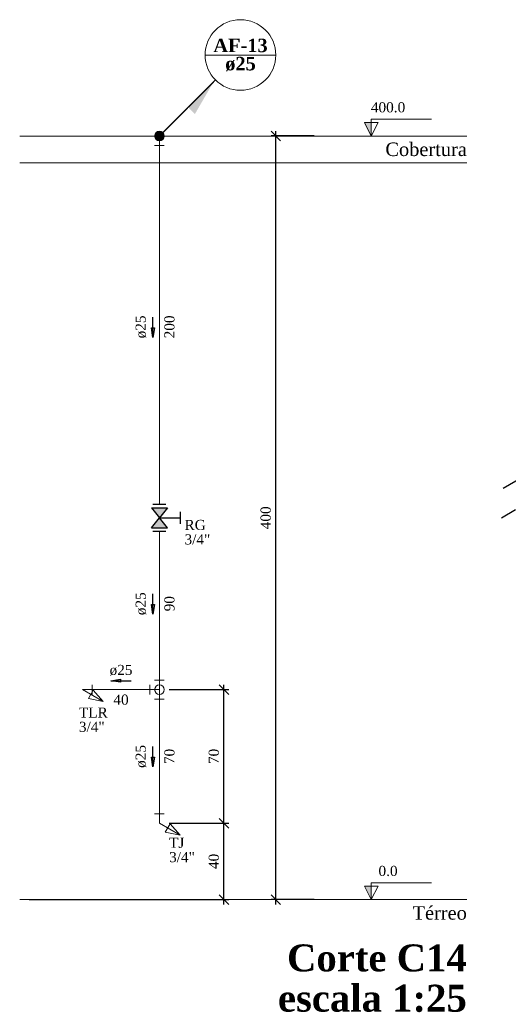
# Model space of a CAD drawing. Header units: millimetres. Extents: x 335 to 91625, y -1 to 84.
# Tile 5 of 62: x 357 to 367, y 28 to 49. Entities that reach past the tile are written whole.
import ezdxf

# ---------------------------------------------------------------- set-up
doc = ezdxf.new("R2010")
doc.units = ezdxf.units.MM
doc.header["$MEASUREMENT"] = 0
for name, color, linetype, lineweight in [('AF-Colunas', 7, 'Continuous', 20), ('AF-Conexões detalhe', 7, 'Continuous', 20), ('AF-Indicação coluna', 5, 'Continuous', 20), ('AF-Sentido tubo', 7, 'Continuous', 20), ('AF-Textos coluna', 7, 'Continuous', 20), ('AF-Textos conexão', 7, 'Continuous', 20), ('AF-Textos tubo', 7, 'Continuous', 20), ('AF-Tubos detalhe', 5, 'Continuous', 20), ('DI-Cotas', 7, 'Continuous', 20), ('DI-Eixos', 7, 'Continuous', 20), ('DI-Níveis', 7, 'Continuous', 20), ('DI-Textos', 7, 'Continuous', 20), ('DI-Títulos', 3, 'Continuous', 30), ('Simbolos', 1, 'Continuous', 30)]:
    doc.layers.add(name, color=color, linetype=linetype, lineweight=lineweight)
doc.styles.add('TimesNewRoman', font='times.ttf')
doc.styles.add('TimesNewRomanN', font='timesbd.ttf')
doc.dimstyles.get("Standard").update_dxf_attribs({"dimtxt": 0.18, "dimasz": 0.18, "dimexe": 0.18, "dimexo": 0.0625, "dimgap": 0.09, "dimtad": 0, "dimtih": 1, "dimtoh": 1, "dimdec": 4, "dimzin": 0, "dimdsep": 46, "dimtxsty": 'Standard', "dimcen": 0.09, "dimadec": 0, "dimazin": 0, "dimtfac": 1, "dimtdec": 4, "dimtofl": 0, "dimtmove": 0, "dimatfit": 3, "dimfxl": 0, "dimtolj": 1, "dimtzin": 0, "dimarcsym": 0})
doc.dimstyles.new('UM_25.000000', dxfattribs={"dimtxt": 0.18, "dimasz": 0.2, "dimexe": 0.1, "dimexo": 0.2, "dimgap": 0, "dimtad": 1, "dimtih": 1, "dimtoh": 1, "dimdec": 1, "dimlfac": 25, "dimzin": 0, "dimdsep": 46, "dimtxsty": 'Standard', "dimblk": 'CLOSED', "dimblk1": 'CLOSED', "dimblk2": 'CLOSED', "dimcen": 0.09, "dimdle": 0.1, "dimadec": 1, "dimazin": 2, "dimtfac": 1, "dimtdec": 4, "dimtofl": 0, "dimtmove": 0, "dimatfit": 3, "dimldrblk": 'CLOSED', "dimfxl": 0, "dimtolj": 1, "dimarcsym": 0})

# ---------------------------------------------------------------- blocks, each defined once
blk = doc.blocks.new('_OBLIQUE')
at = {"color": 0, "linetype": 'ByBlock', "lineweight": -2}
blk.add_line((-0.5, -0.5), (0.5, 0.5), dxfattribs=at)
blk = doc.blocks.new('*D20')
at = {"layer": 'Defpoints', "color": 0}
for p in [(361.917, 46.532), (362.917, 46.532), (362.917, 30.532)]:
    blk.add_point(p, dxfattribs=at)
at = {"layer": 'DI-Cotas', "color": 0, "linetype": 'Continuous', "lineweight": -2}
for p, q in [((361.917, 30.432), (361.917, 46.632)), ((362.717, 46.532), (361.817, 46.532)), ((362.717, 30.532), (361.817, 30.532))]:
    blk.add_line(p, q, dxfattribs=at)
at = {"layer": 'DI-Cotas', "color": 0, "lineweight": -2, "xscale": 0.2, "yscale": 0.2, "zscale": 0.2}
for p, rotation in [((361.917, 46.532), 90), ((361.917, 30.532), 270)]:
    blk.add_blockref('_OBLIQUE', p, dxfattribs=dict(at, rotation=rotation))
at = {"layer": 'DI-Cotas', "color": 7, "insert": (361.705, 38.532), "char_height": 0.2118, "attachment_point": 5, "rotation": 90, "style": 'TimesNewRoman'}
blk.add_mtext('\\A1;400', dxfattribs=at)
blk = doc.blocks.new('*D21')
at = {"color": 0, "lineweight": -2}
for p, q in [((360.83, 30.432), (360.83, 32.232)), ((359.68, 32.132), (360.93, 32.132)), ((356.753, 30.532), (360.93, 30.532))]:
    blk.add_line(p, q, dxfattribs=at)
at = {"layer": 'Defpoints', "color": 0}
for p in [(359.48, 32.132), (360.83, 32.132), (356.553, 30.532)]:
    blk.add_point(p, dxfattribs=at)
at = {"color": 0, "lineweight": -2, "xscale": 0.2, "yscale": 0.2, "zscale": 0.2}
for p, rotation in [((360.83, 32.132), 90), ((360.83, 30.532), 270)]:
    blk.add_blockref('_OBLIQUE', p, dxfattribs=dict(at, rotation=rotation))
at = {"color": 7, "insert": (360.618, 31.332), "char_height": 0.2118, "attachment_point": 5, "rotation": 90, "style": 'TimesNewRoman'}
blk.add_mtext('\\A1;40', dxfattribs=at)
blk = doc.blocks.new('*D22')
at = {"color": 0, "lineweight": -2}
for p, q in [((359.68, 34.932), (360.93, 34.932)), ((360.83, 32.032), (360.83, 35.032)), ((359.68, 32.132), (360.93, 32.132))]:
    blk.add_line(p, q, dxfattribs=at)
at = {"layer": 'Defpoints', "color": 0}
for p in [(359.48, 34.932), (360.83, 34.932), (359.48, 32.132)]:
    blk.add_point(p, dxfattribs=at)
at = {"color": 0, "lineweight": -2, "xscale": 0.2, "yscale": 0.2, "zscale": 0.2}
for p, rotation in [((360.83, 34.932), 90), ((360.83, 32.132), 270)]:
    blk.add_blockref('_OBLIQUE', p, dxfattribs=dict(at, rotation=rotation))
at = {"color": 7, "insert": (360.618, 33.532), "char_height": 0.2118, "attachment_point": 5, "rotation": 90, "style": 'TimesNewRoman'}
blk.add_mtext('\\A1;70', dxfattribs=at)

msp = doc.modelspace()

# ---------------------------------------------------------------- hatches: boundary and pattern name
at = {"layer": 'AF-Colunas', "linetype": 'Continuous'}
msp.add_hatch(color=256, dxfattribs=at).paths.add_polyline_path([(360.0808, 47.1327), (360.2222, 46.9913), (360.6111, 47.6631), (360.0808, 47.1327)])
at = {"layer": 'DI-Níveis', "linetype": 'Continuous'}
for points in [[(363.9169, 46.5317), (363.9169, 46.8117), (363.7769, 46.8117), (363.9169, 46.5317)], [(363.9169, 30.5317), (363.9169, 30.8117), (363.7769, 30.8117), (363.9169, 30.5317)]]:
    msp.add_hatch(color=256, dxfattribs=at).paths.add_polyline_path(points)
at = {"layer": 'Simbolos', "linetype": 'Continuous'}
for points in [[(359.3118, 38.7417), (359.6478, 38.7417), (359.4808, 38.5317)], [(359.4808, 38.5317), (359.3118, 38.3217), (359.6478, 38.3217)]]:
    msp.add_hatch(color=256, dxfattribs=at).paths.add_polyline_path(points)

# ---------------------------------------------------------------- linework, layer by layer
at = {"color": 7}
for p, q in [((366.678, 39.1537), (367.761, 39.7787)), ((366.6407, 38.5317), (366.9377, 38.7037))]:
    msp.add_line(p, q, dxfattribs=at)
at = {"layer": 'AF-Colunas', "linetype": 'Continuous'}
for p, q in [((359.5505, 46.6024), (360.6111, 47.6631)), ((359.4798, 46.5317), (359.4798, 46.3317)), ((359.3798, 46.3317), (359.5798, 46.3317))]:
    msp.add_line(p, q, dxfattribs=at)
at = {"layer": 'AF-Colunas', "linetype": 'Continuous', "const_width": 0.1}
msp.add_lwpolyline([(359.5298, 46.5317, 1), (359.4298, 46.5317, 1)], format="xyb", close=True, dxfattribs=at)
at = {"layer": 'AF-Colunas', "linetype": 'Continuous'}
msp.add_circle((359.4798, 46.5317), 0.1, dxfattribs=at)
at = {"layer": 'AF-Conexões detalhe', "linetype": 'Continuous'}
for p, q in [((359.3798, 35.1317), (359.5798, 35.1317)), ((359.4798, 34.9317), (359.4798, 35.1317)), ((357.8711, 34.9317), (358.0711, 34.9317)), ((357.8711, 34.9317), (358.3041, 34.6817)), ((358.0943, 34.9183), (357.9943, 34.7451)), ((358.0711, 35.0317), (358.0711, 34.8317)), ((358.0943, 34.9183), (358.3041, 34.6817)), ((359.2799, 35.0317), (359.2799, 34.8317)), ((359.4799, 34.9317), (359.2799, 34.9317)), ((359.4798, 34.9317), (359.4798, 34.7317)), ((357.9943, 34.7451), (358.3041, 34.6817)), ((359.3798, 34.7317), (359.5798, 34.7317)), ((359.3798, 32.3317), (359.5798, 32.3317)), ((359.4798, 32.1317), (359.4798, 32.3317)), ((359.4798, 32.1317), (359.9128, 31.8817)), ((359.703, 32.1183), (359.603, 31.9451)), ((359.703, 32.1183), (359.9128, 31.8817)), ((359.603, 31.9451), (359.9128, 31.8817))]:
    msp.add_line(p, q, dxfattribs=at)
for centre in [(359.4798, 34.9317), (359.4799, 34.9317)]:
    msp.add_circle(centre, 0.1, dxfattribs=at)
at = {"layer": 'AF-Indicação coluna'}
for p, q in [((360.4368, 48.2288), (361.9169, 48.2288)), ((359.4798, 46.5317), (360.6536, 47.7055))]:
    msp.add_line(p, q, dxfattribs=at)
msp.add_circle((361.1768, 48.2288), 0.74, dxfattribs=at)
at = {"layer": 'AF-Tubos detalhe'}
for p, q in [((359.4798, 46.3317), (359.4798, 38.8147)), ((359.4798, 38.2487), (359.4798, 35.1317)), ((359.2799, 34.9317), (358.0711, 34.9317)), ((359.4798, 34.9317), (359.4799, 34.9317)), ((359.4798, 34.7317), (359.4798, 32.3317))]:
    msp.add_line(p, q, dxfattribs=at)
at = {"layer": 'DI-Eixos'}
for p, q in [((356.5534, 46.5317), (365.9169, 46.5317)), ((356.5534, 45.9717), (365.9169, 45.9717)), ((356.5534, 30.5317), (365.9169, 30.5317))]:
    msp.add_line(p, q, dxfattribs=at)
at = {"layer": 'DI-Níveis', "linetype": 'Continuous'}
for points in [[(363.9169, 46.5317), (364.0569, 46.8117), (363.7769, 46.8117), (363.9169, 46.5317), (363.9169, 46.8817), (365.1769, 46.8817)], [(363.9169, 30.5317), (364.0569, 30.8117), (363.7769, 30.8117), (363.9169, 30.5317), (363.9169, 30.8817), (365.1769, 30.8817)]]:
    msp.add_lwpolyline(points, dxfattribs=at)
at = {"layer": 'Simbolos'}
for p, q in [((359.3448, 38.8147), (359.6138, 38.8147)), ((359.3118, 38.7417), (359.6478, 38.7417)), ((359.3118, 38.7417), (359.4808, 38.5317)), ((359.6478, 38.7417), (359.4798, 38.5317)), ((359.9198, 38.4057), (359.9198, 38.6577)), ((359.3118, 38.3217), (359.4808, 38.5317)), ((359.4808, 38.5317), (359.9198, 38.5317)), ((359.6478, 38.3217), (359.4808, 38.5317)), ((359.3118, 38.3217), (359.6478, 38.3217)), ((359.3448, 38.2487), (359.6138, 38.2487))]:
    msp.add_line(p, q, dxfattribs=at)

# ---------------------------------------------------------------- texts
at = {"layer": 'AF-Textos coluna', "char_height": 0.2824, "attachment_point": 8, "line_spacing_factor": 0.798, "style": 'TimesNewRomanN'}
for s, insert, width in [('AF-13', (361.1772, 48.2849), 2.062425), ('ø25', (361.1772, 47.8899), 1.165063)]:
    msp.add_mtext(s, dxfattribs=dict(at, insert=insert, width=width))
at = {"layer": 'AF-Textos conexão', "char_height": 0.2118, "attachment_point": 7, "line_spacing_factor": 0.798, "style": 'TimesNewRoman'}
for s, insert, width in [('RG', (360.0052, 38.2736), 0.690797), ('3/4"', (360.0052, 37.9706), 0.841075), ('TLR', (357.7932, 34.3456), 0.938029), ('3/4"', (357.7932, 34.0426), 0.841075), ('TJ', (359.6822, 31.6156), 0.496889), ('3/4"', (359.6822, 31.3136), 0.841075)]:
    msp.add_mtext(s, dxfattribs=dict(at, insert=insert, width=width))
at = {"layer": 'AF-Textos tubo', "char_height": 0.2118, "width": 0.748969, "attachment_point": 8, "rotation": 90.00021, "line_spacing_factor": 0.798, "style": 'TimesNewRoman'}
for insert in [(359.2053, 42.5317), (359.2053, 36.7317), (359.2053, 33.5317)]:
    msp.add_mtext('ø25', dxfattribs=dict(at, insert=insert))
at = {"layer": 'AF-Textos tubo', "insert": (358.6752, 35.2256), "char_height": 0.2118, "width": 0.748969, "attachment_point": 8, "line_spacing_factor": 0.798, "style": 'TimesNewRoman'}
msp.add_mtext('ø25', dxfattribs=at)
at = {"layer": 'DI-Eixos', "char_height": 0.2824, "attachment_point": 9, "line_spacing_factor": 0.798, "style": 'TimesNewRoman'}
for s, insert, width in [('Cobertura', (365.9172, 46.1079), 3.095522), ('Térreo', (365.9172, 30.1079), 2.058654)]:
    msp.add_mtext(s, dxfattribs=dict(at, insert=insert, width=width))
at = {"layer": 'DI-Níveis', "char_height": 0.2118, "attachment_point": 8, "line_spacing_factor": 0.798, "style": 'TimesNewRoman'}
for s, insert, width in [('400.0', (364.2672, 47.0226), 1.122241), ('0.0', (364.2672, 31.0226), 0.622929)]:
    msp.add_mtext(s, dxfattribs=dict(at, insert=insert, width=width))
at = {"layer": 'DI-Textos', "char_height": 0.2118, "attachment_point": 8, "rotation": 90.00021, "line_spacing_factor": 0.798, "style": 'TimesNewRoman'}
for s, insert, width in [('200', (359.7973, 42.5317), 0.748969), ('90', (359.7973, 36.7317), 0.499313), ('70', (359.7973, 33.5317), 0.499313)]:
    msp.add_mtext(s, dxfattribs=dict(at, insert=insert, width=width))
at = {"layer": 'DI-Textos', "insert": (358.6752, 34.6136), "char_height": 0.2118, "width": 0.499313, "attachment_point": 8, "line_spacing_factor": 0.798, "style": 'TimesNewRoman'}
msp.add_mtext('40', dxfattribs=at)
at = {"layer": 'DI-Títulos', "color": 5, "insert": (365.9172, 29.0201), "char_height": 0.5648, "width": 6.832018, "attachment_point": 9, "line_spacing_factor": 0.798, "style": 'TimesNewRomanN'}
msp.add_mtext('Corte C14', dxfattribs=at)
at = {"layer": 'DI-Títulos', "insert": (365.9172, 28.1721), "char_height": 0.5648, "width": 7.186438, "attachment_point": 9, "line_spacing_factor": 0.798, "style": 'TimesNewRomanN'}
msp.add_mtext('escala 1:25', dxfattribs=at)

# ---------------------------------------------------------------- dimensions: what is measured, and where the dimension line sits
for base, p1, p2, picture, middle in [((360.8296, 34.9317), (359.4798, 32.1317), (359.4798, 34.9317), '*D22', (360.6178, 33.5317)), ((360.8296, 32.1317), (356.5534, 30.5317), (359.4798, 32.1317), '*D21', (360.6178, 31.3317))]:
    dim = msp.add_linear_dim(base=base, p1=p1, p2=p2, angle=90, dimstyle='UM_25.000000', override={"dimtxt": 0.2118, "dimasz": 0.2, "dimexe": 0.1, "dimexo": 0.2, "dimtad": 1, "dimtih": 0, "dimtoh": 0, "dimdec": 1, "dimlfac": 25, "dimzin": 8, "dimtxsty": 'TimesNewRoman', "dimblk": 'OBLIQUE', "dimblk1": 'OBLIQUE', "dimblk2": 'OBLIQUE', "dimsah": 1, "dimdle": 0.1, "dimse1": 0, "dimse2": 0, "dimclrt": 7, "dimadec": 1, "dimazin": 3, "dimtmove": 2, "dimldrblk": 'OBLIQUE'})
    dim.commit()
    dim.dimension.update_dxf_attribs({"geometry": picture, "text_midpoint": middle, "dimtype": 160, "text_rotation": 90})
at = {"layer": 'DI-Cotas', "linetype": 'Continuous'}
dim = msp.add_linear_dim(base=(361.9169, 46.5317), p1=(362.9169, 30.5317), p2=(362.9169, 46.5317), angle=90, dimstyle='UM_25.000000', override={"dimtxt": 0.2118, "dimasz": 0.2, "dimexe": 0.1, "dimexo": 0.2, "dimtad": 1, "dimtih": 0, "dimtoh": 0, "dimdec": 1, "dimlfac": 25, "dimzin": 8, "dimtxsty": 'TimesNewRoman', "dimblk": 'OBLIQUE', "dimblk1": 'OBLIQUE', "dimblk2": 'OBLIQUE', "dimsah": 1, "dimdle": 0.1, "dimse1": 0, "dimse2": 0, "dimclrt": 7, "dimadec": 1, "dimazin": 3, "dimtmove": 2, "dimldrblk": 'OBLIQUE'}, dxfattribs=at)
dim.commit()
dim.dimension.update_dxf_attribs({"geometry": '*D20', "text_midpoint": (361.7051, 38.5317), "dimtype": 160, "text_rotation": 90})

# ---------------------------------------------------------------- leaders
at = {"layer": 'AF-Sentido tubo'}
for points in [[(359.3431, 42.3131), (359.3431, 42.7367)], [(359.3431, 36.5134), (359.3431, 36.937)], [(358.4637, 35.1196), (358.8873, 35.1196)], [(359.3431, 33.3177), (359.3431, 33.7413)]]:
    msp.add_leader(points, dimstyle='Standard', override={"dimasz": 0.2, "dimldrblk": 'CLOSED'}, dxfattribs=at)

doc.saveas('drawing.dxf')
